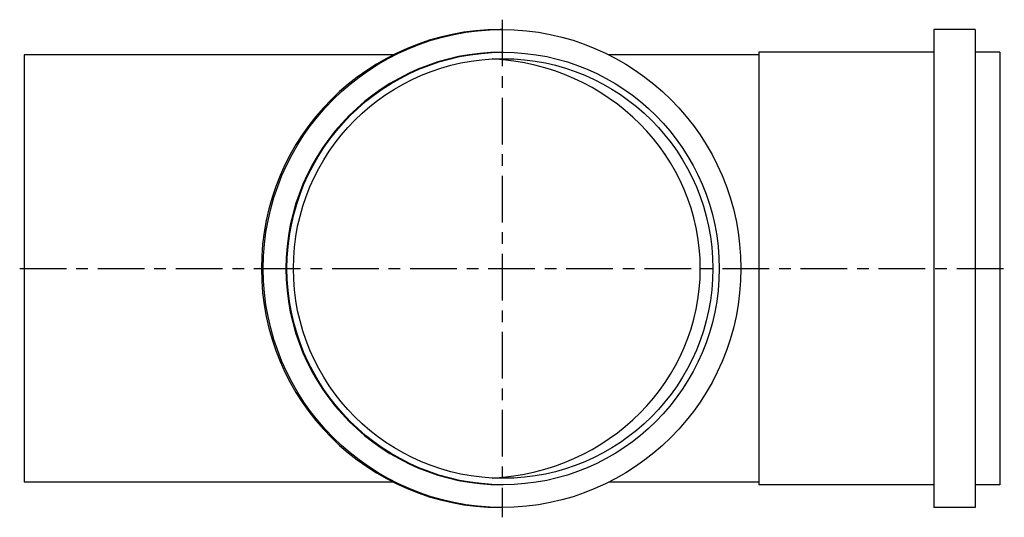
# Model space of a CAD drawing. Extents: x -0.04 to 9.92, y -2.52 to 2.52.
import ezdxf

# ---------------------------------------------------------------- set-up
doc = ezdxf.new("R2010")
doc.units = 0
doc.header["$MEASUREMENT"] = 0
doc.linetypes.add('CHAIN', pattern=[0.7087, 0.4724, -0.0591, 0.1181, -0.0591])
doc.layers.get('0').update_dxf_attribs({"linetype": 'CONTINUOUS'})

msp = doc.modelspace()

# ---------------------------------------------------------------- linework, layer by layer
at = {"linetype": 'CHAIN'}
for p, q in [((4.8379, 2.52), (4.8379, -2.52)), ((-0.045, 0), (9.9225, 0))]:
    msp.add_line(p, q, dxfattribs=at)
for p, q in [((4.8379, 2.42), (4.8195, 2.42)), ((9.2075, 2.42), (9.2075, -2.42)), ((9.6275, 2.42), (9.2075, 2.42)), ((9.6275, 2.42), (9.6275, -2.42)), ((0, 2.165), (0, -2.165)), ((2.5, 2.165), (0, 2.165)), ((3.7393, 2.165), (2.5, 2.165)), ((4.8488, 2.19), (4.8379, 2.19)), ((7.25, 2.165), (5.9181, 2.165)), ((7.4375, 2.165), (7.25, 2.165)), ((7.4375, 2.19), (7.4375, -2.19)), ((9.2075, 2.19), (7.4375, 2.19)), ((9.8775, 2.19), (9.6275, 2.19)), ((9.8775, 2.19), (9.8775, -2.19)), ((2.5, -2.165), (0, -2.165)), ((3.7393, -2.165), (2.5, -2.165)), ((4.8488, -2.19), (4.8379, -2.19)), ((7.25, -2.165), (5.9181, -2.165)), ((7.4375, -2.165), (7.25, -2.165)), ((9.2075, -2.19), (7.4375, -2.19)), ((9.8775, -2.19), (9.6275, -2.19)), ((4.8379, -2.42), (4.8195, -2.42)), ((9.6275, -2.42), (9.2075, -2.42))]:
    msp.add_line(p, q)
for centre, major_axis, ratio, start_param, end_param in [((4.8195, 0), (0, -2.42), 0.999048, 3.141593, 6.283185), ((4.8379, 0), (0, -2.19), 0.999048, 3.141593, 6.283185), ((4.625, 0), (-2.2198, 0), 0.957292, 1.622346, 4.660839)]:
    msp.add_ellipse(centre, major_axis=major_axis, ratio=ratio, start_param=start_param, end_param=end_param)
for centre, major_axis in [((4.8379, 0), (0, -2.42)), ((4.8488, 0), (0, -2.19)), ((4.8488, 0), (0, -2.125))]:
    msp.add_ellipse(centre, major_axis=major_axis, ratio=0.999048)

doc.saveas('drawing.dxf')
